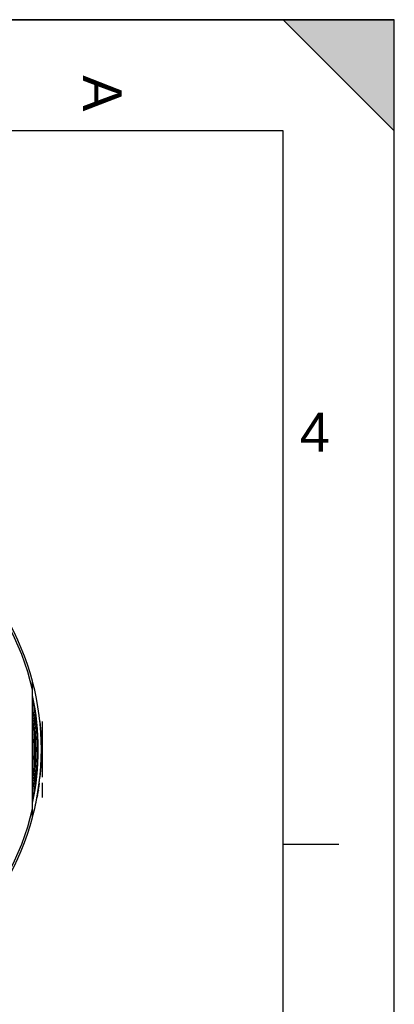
# Model space of a CAD drawing. Header units: millimetres. Extents: x 0 to 420, y 0 to 297.
# Tile 37 of 37: x 386 to 420, y 208 to 297. Entities that reach past the tile are written whole.
import ezdxf

# ---------------------------------------------------------------- set-up
doc = ezdxf.new("R2010")
doc.units = ezdxf.units.MM
doc.header["$LTSCALE"] = 23.1
doc.layers.get('0').update_dxf_attribs({"linetype": 'CONTINUOUS'})
for name, color, linetype in [('06_COURBES', 7, 'CONTINUOUS'), ('08_SURFACES', 7, 'CONTINUOUS'), ('AXES_REF', 7, 'CONTINUOUS')]:
    doc.layers.add(name, color=color, linetype=linetype)
doc.styles.add('TEXTSTYLE_2', font='arial.ttf')

# ---------------------------------------------------------------- blocks, each defined once
blk = doc.blocks.new('MARGEA3_BL0', base_point=(210.000078, 148.5))
at = {"color": 7, "linetype": 'Continuous'}
for p, q in [((420.000078, 297.000001), (0.000078, 297.000001)), ((0.000078, 296.999914), (420, 296.999914)), ((410.000078, 297.000001), (420.000078, 287.000001)), ((420.000078, 297.000001), (410.000078, 297.000001)), ((410.000078, 297.000001), (420.000078, 287.000001)), ((420, 0), (420, 296.999914)), ((420.000078, 287.000001), (420.000078, 297.000001)), ((420.000078, 0.000001), (420.000078, 297.000001)), ((410.000078, 287.000001), (10.000078, 287.000001)), ((410.000078, 10.000001), (410.000078, 287.000001)), ((415.000078, 222.750001), (410.000078, 222.750001))]:
    blk.add_line(p, q, dxfattribs=at)
blk.add_solid([(410.000078, 297.000001), (420.000078, 287.000001), (420.000078, 297.000001)], dxfattribs=at)
at = {"color": 7, "linetype": 'Continuous', "style": 'TEXTSTYLE_2', "oblique": 0.00001872}
blk.add_text('A', height=3.5, rotation=270, dxfattribs=at).set_placement((392.000078, 292.000001))
blk.add_text('4', height=3.5, dxfattribs=at).set_placement((411.500078, 258.125001))

msp = doc.modelspace()

# ---------------------------------------------------------------- linework, layer by layer
at = {"color": 7, "linetype": 'Continuous'}
for p, q in [((0, 297), (420, 297)), ((420, 0), (420, 297)), ((387.478, 225.189), (387.478, 237.447))]:
    msp.add_line(p, q, dxfattribs=at)
at = {"color": 9, "linetype": 'Continuous'}
for radius, start, end in [(23.565, 13.12236, 76.87764), (23.258, 350.67165, 9.32835), (23.565, 283.12236, 346.87764)]:
    msp.add_arc((364.528, 231.318), radius, start, end, dxfattribs=at)
at = {"color": 7, "linetype": 'Continuous'}
for radius, start, end in [(23.754, 14.95259, 75.04741), (23.39, 348.86993, 11.13007), (23.14, 352.65326, 7.34674), (23, 356.22474, 3.77554), (23.754, 284.95259, 345.04741)]:
    msp.add_arc((364.528, 231.318), radius, start, end, dxfattribs=at)
at = {"layer": '06_COURBES', "color": 4, "linetype": 'Continuous'}
for p, q in [((388.328, 233.818), (388.328, 228.818)), ((388.328, 228.3), (388.328, 226.975))]:
    msp.add_line(p, q, dxfattribs=at)
at = {"layer": '08_SURFACES', "color": 7, "linetype": 'Continuous'}
for p, q in [((388.136, 233.818), (388.156, 233.818)), ((388.136, 228.818), (388.156, 228.818)), ((388.023, 227.918), (388.043, 227.918)), ((388.071, 228.266), (388.091, 228.266)), ((387.867, 226.975), (387.887, 226.975)), ((387.876, 227.024), (387.894, 227.024)), ((387.906, 227.192), (387.912, 227.184)), ((387.941, 227.394), (387.961, 227.394)), ((387.99, 227.568), (387.989, 227.565)), ((388.001, 227.641), (388.001, 227.641))]:
    msp.add_line(p, q, dxfattribs=at)
at = {"layer": '08_SURFACES', "color": 9, "linetype": 'Continuous'}
for p, q in [((388.014, 227.857), (388.034, 227.857)), ((388.021, 227.904), (388.041, 227.904)), ((388.06, 228.183), (388.08, 228.183)), ((388.069, 228.251), (388.089, 228.251)), ((387.921, 227.277), (387.942, 227.277)), ((387.944, 227.411), (387.963, 227.411)), ((388.003, 227.783), (388.018, 227.783))]:
    msp.add_line(p, q, dxfattribs=at)
at = {"layer": '08_SURFACES', "color": 7, "linetype": 'Continuous'}
for centre, radius, start, end in [((364.528, 231.318), 23.74, 6.04488, 6.09924), ((364.528, 231.318), 23.755, 353.95906, 6.04094), ((364.528, 231.318), 23.76, 353.96022, 6.03978), ((364.528, 231.318), 23.74, 351.58772, 353.94372), ((364.528, 231.318), 23.76, 349.95441, 352.61851), ((364.528, 231.318), 23.74, 345.17796, 349.57833), ((364.528, 231.318), 23.76, 349.46799, 349.58725), ((364.528, 231.318), 23.76, 349.5932, 349.95252), ((387.934, 227.409), 0.0292, 350.50118, 4.44792)]:
    msp.add_arc(centre, radius, start, end, dxfattribs=at)
for points, knots in [([(388.018, 227.783), (388.02, 227.786), (388.024, 227.797), (388.027, 227.808), (388.028, 227.816)], [0, 0, 0, 0, 0.288981, 1, 1, 1, 1]), ([(387.894, 227.024), (387.893, 227.024), (387.887, 227.026), (387.882, 227.03), (387.878, 227.033)], [0, 0, 0, 0, 0.153875, 1, 1, 1, 1]), ([(387.897, 227.026), (387.897, 227.026), (387.896, 227.025), (387.895, 227.024), (387.894, 227.024)], [0, 0, 0, 0, 0.46164, 1, 1, 1, 1]), ([(387.912, 227.184), (387.914, 227.182), (387.918, 227.179), (387.921, 227.173), (387.923, 227.173)], [0, 0, 0, 0, 0.668154, 1, 1, 1, 1]), ([(387.923, 227.173), (387.923, 227.173), (387.923, 227.173), (387.923, 227.174), (387.923, 227.174)], [0, 0, 0, 0, 0.5328, 1, 1, 1, 1]), ([(387.963, 227.411), (387.963, 227.414), (387.96, 227.428), (387.954, 227.44), (387.951, 227.451)], [0, 0, 0, 0, 0.180571, 1, 1, 1, 1]), ([(388.004, 227.658), (388.003, 227.653), (387.998, 227.626), (387.992, 227.6), (387.988, 227.579)], [0, 0, 0, 0, 0.191539, 1, 1, 1, 1]), ([(387.988, 227.579), (387.989, 227.577), (387.989, 227.574), (387.989, 227.57), (387.99, 227.568)], [0, 0, 0, 0, 0.317373, 1, 1, 1, 1]), ([(387.993, 227.718), (387.995, 227.724), (388.004, 227.746), (388.013, 227.767), (388.018, 227.783)], [0, 0, 0, 0, 0.287115, 1, 1, 1, 1])]:
    msp.add_open_spline(points, degree=3, knots=knots, dxfattribs=at)
at = {"layer": 'AXES_REF', "color": 7, "linetype": 'Continuous'}
msp.add_arc((364.528, 231.318), 23.74, 345.1782, 14.8218, dxfattribs=at)
at = {"layer": 'AXES_REF', "color": 9, "linetype": 'Continuous'}
msp.add_arc((364.528, 231.318), 23.458, 348.05872, 11.94128, dxfattribs=at)

# ---------------------------------------------------------------- block references
at = {"color": 7, "linetype": 'Continuous'}
msp.add_blockref('MARGEA3_BL0', (210, 148.5), dxfattribs=at)

doc.saveas('drawing.dxf')
